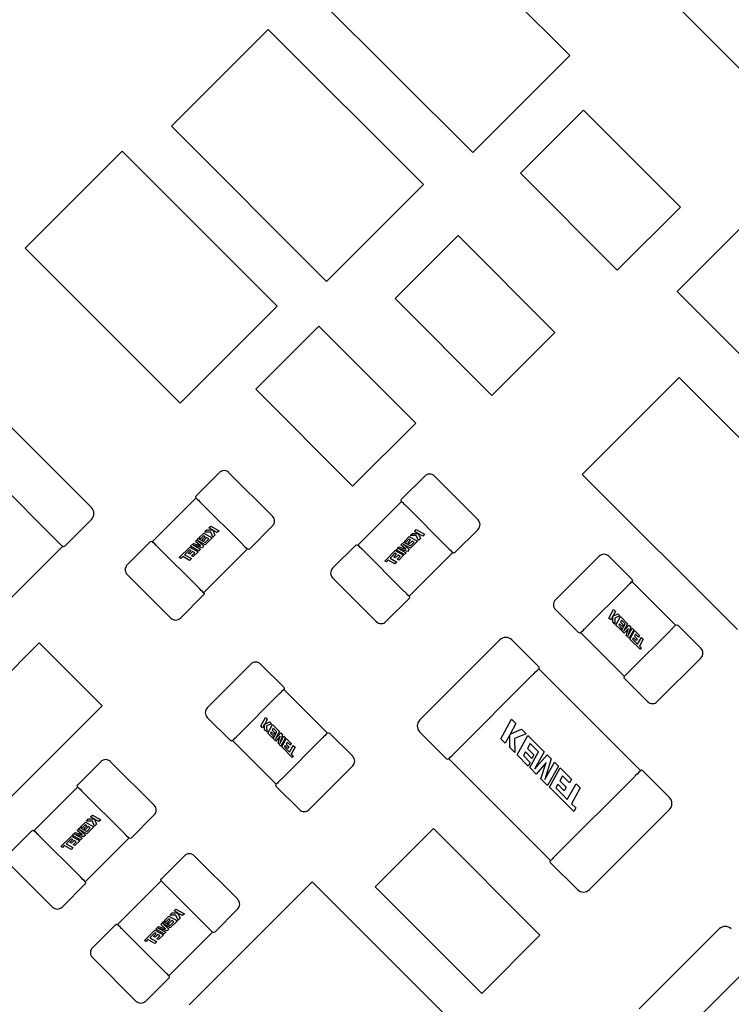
# Model space of a CAD drawing. Header units: millimetres. Extents: x 4 to 585, y 130 to 416.
# Tile 32 of 100: x 343.26 to 348.45, y 157.58 to 164.76. Entities that reach past the tile are written whole.
import ezdxf

# ---------------------------------------------------------------- set-up
doc = ezdxf.new("R2010")
doc.units = ezdxf.units.MM
doc.header["$LTSCALE"] = 0.75
doc.layers.add('Dimensions', color=7, linetype='Continuous', lineweight=13)
doc.layers.add('Visible', color=7, linetype='Continuous', lineweight=25)
doc.styles.get("Standard").update_dxf_attribs({"font": 'cour.ttf'})
doc.dimstyles.new('ISO-25', dxfattribs={"dimtxt": 2.5, "dimasz": 2.5, "dimexe": 1.5, "dimexo": 1.5, "dimgap": 1, "dimtad": 1, "dimdec": 1, "dimdsep": 46, "dimtxsty": 'Standard', "dimcen": 0, "dimclrd": 256, "dimclre": 256, "dimclrt": 256, "dimazin": 2, "dimtp": 0.1, "dimtm": 0.1, "dimtfac": 0.72, "dimtdec": 1, "dimtmove": 0, "dimatfit": 3, "dimfxl": 1, "dimarcsym": 0})

# ---------------------------------------------------------------- blocks, each defined once
blk = doc.blocks.new('*D66')
at = {"layer": 'Defpoints', "color": 0, "transparency": 16777216}
for p in [(365.906998, 168.828999), (374.653969, 168.828999)]:
    blk.add_point(p, dxfattribs=at)
at = {"layer": 'Dimensions', "lineweight": -2, "transparency": 16777216}
blk.add_line((367.406998, 168.828999), (385.303542, 168.828999), dxfattribs=at)
at = {"layer": 'Dimensions', "transparency": 16777216, "insert": (380.478756, 171.233913), "char_height": 2.5, "attachment_point": 5}
blk.add_mtext('20.1', dxfattribs=at)
blk = doc.blocks.new('*D67')
at = {"layer": 'Defpoints', "color": 0, "transparency": 16777216}
for p in [(365.906998, 184.577273), (365.906998, 168.828999)]:
    blk.add_point(p, dxfattribs=at)
at = {"layer": 'Dimensions', "lineweight": -2, "transparency": 16777216}
blk.add_line((365.906998, 170.328999), (365.906998, 195.096504), dxfattribs=at)
at = {"layer": 'Dimensions', "transparency": 16777216, "insert": (363.502084, 190.336888), "char_height": 2.5, "attachment_point": 5, "rotation": 90}
blk.add_mtext('46.7', dxfattribs=at)
blk = doc.blocks.new('*D68')
at = {"layer": 'Defpoints', "color": 0, "transparency": 16777216}
for p in [(352.154398, 184.577273), (352.154398, 178.958599)]:
    blk.add_point(p, dxfattribs=at)
at = {"layer": 'Dimensions', "lineweight": -2, "transparency": 16777216}
blk.add_line((352.154398, 180.458599), (352.154398, 189.976846), dxfattribs=at)
at = {"layer": 'Dimensions', "transparency": 16777216, "insert": (349.749484, 187.777059), "char_height": 2.5, "attachment_point": 5, "rotation": 90}
blk.add_mtext('33', dxfattribs=at)
blk = doc.blocks.new('*D69')
at = {"layer": 'Defpoints', "color": 0, "transparency": 16777216}
for p in [(352.154398, 178.958599), (374.653969, 178.958599)]:
    blk.add_point(p, dxfattribs=at)
at = {"layer": 'Dimensions', "lineweight": -2, "transparency": 16777216}
blk.add_line((353.654398, 178.958599), (385.305679, 178.958599), dxfattribs=at)
at = {"layer": 'Dimensions', "transparency": 16777216, "insert": (380.479824, 181.363513), "char_height": 2.5, "attachment_point": 5}
blk.add_mtext('30.3', dxfattribs=at)

msp = doc.modelspace()

# ---------------------------------------------------------------- linework, layer by layer
at = {"layer": 'Visible'}
for p, q in [((346.1369, 165.6332, 1.9555), (347.2682, 164.5019, 1.9555)), ((346.5611, 163.7948, 1.9555), (345.4298, 164.9261, 1.9555)), ((348.7587, 164.156, 2.0555), (348.0516, 164.8631, 2.0555)), ((344.363, 163.9863, 1.9555), (345.0701, 164.6934, 1.9555)), ((345.0701, 164.6934, 1.9555), (346.2014, 163.5621, 1.9555)), ((347.2682, 164.5019, 1.9555), (346.5611, 163.7948, 1.9555)), ((346.9086, 163.6439, 2.0555), (347.3683, 164.1036, 2.0555)), ((347.3683, 164.1036, 2.0555), (348.0754, 163.3965, 2.0555)), ((345.4943, 162.855, 1.9555), (344.363, 163.9863, 1.9555)), ((343.2962, 163.0973, 1.9555), (344.0033, 163.8044, 1.9555)), ((344.0033, 163.8044, 1.9555), (345.1346, 162.6731, 1.9555)), ((347.6157, 162.9368, 2.0555), (346.9086, 163.6439, 2.0555)), ((346.2014, 163.5621, 1.9555), (345.4943, 162.855, 1.9555)), ((348.0754, 163.3965, 2.0555), (347.6157, 162.9368, 2.0555)), ((345.9942, 162.7295, 2.0555), (346.4539, 163.1892, 2.0555)), ((346.4539, 163.1892, 2.0555), (347.161, 162.4821, 2.0555)), ((348.0516, 162.7803, 2.0555), (348.5113, 163.24, 2.0555)), ((344.4275, 161.966, 1.9555), (343.2962, 163.0973, 1.9555)), ((348.7587, 162.0732, 2.0555), (348.0516, 162.7803, 2.0555)), ((346.7013, 162.0224, 2.0555), (345.9942, 162.7295, 2.0555)), ((345.1346, 162.6731, 1.9555), (344.4275, 161.966, 1.9555)), ((344.9782, 162.0691, 2.0555), (345.4379, 162.5288, 2.0555)), ((345.4379, 162.5288, 2.0555), (346.145, 161.8217, 2.0555)), ((347.161, 162.4821, 2.0555), (346.7013, 162.0224, 2.0555)), ((347.3602, 161.4463, 1.9555), (348.0673, 162.1534, 1.9555)), ((348.0673, 162.1534, 1.9555), (349.1986, 161.0221, 1.9555)), ((345.6853, 161.362, 2.0555), (344.9782, 162.0691, 2.0555)), ((343.7796, 161.2056, 2.363), (343.1962, 161.789, 2.363)), ((346.145, 161.8217, 2.0555), (345.6853, 161.362, 2.0555)), ((342.9566, 161.5338, 2.4145), (343.5244, 160.966, 2.4145)), ((344.7124, 161.4597, 2.0555), (344.5441, 161.2914, 2.0555)), ((345.1013, 161.1415, 2.0555), (344.7831, 161.4597, 2.0555)), ((346.211, 161.4343, 2.0555), (346.0427, 161.266, 2.0555)), ((346.5999, 161.1161, 2.0555), (346.2817, 161.4343, 2.0555)), ((348.4915, 160.315, 1.9555), (347.3602, 161.4463, 1.9555)), ((344.5435, 161.2752, 2.0435), (344.2252, 160.9569, 2.0435)), ((346.042, 161.2498, 2.0435), (345.7238, 160.9315, 2.0435)), ((344.571, 161.2476, 2.0935), (344.5717, 161.2469, 2.0935)), ((344.5788, 161.2398, 2.0945), (344.8814, 160.9372, 2.0945)), ((346.0696, 161.2222, 2.0935), (346.0703, 161.2215, 2.0935)), ((346.0774, 161.2144, 2.0945), (346.38, 160.9118, 2.0945)), ((343.5848, 160.9224, 2.363), (343.7796, 161.1172, 2.363)), ((344.6067, 161.0265, 2.0958), (344.6224, 161.0421, 2.0958)), ((344.6224, 161.0421, 2.0958), (344.663, 161.0421, 2.0958)), ((344.6368, 161.0566, 2.0958), (344.6504, 161.0701, 2.0958)), ((344.663, 161.0421, 2.0958), (344.6368, 161.0566, 2.0958)), ((344.6504, 161.0701, 2.0958), (344.7117, 161.0362, 2.0958)), ((344.6649, 161.0411, 2.0958), (344.6804, 161.0048, 2.0958)), ((344.6982, 161.0226, 2.0958), (344.6649, 161.0411, 2.0958)), ((344.7117, 161.0362, 2.0958), (344.6982, 161.0226, 2.0958)), ((344.933, 160.9025, 2.0555), (345.1013, 161.0708, 2.0555)), ((346.1354, 161.0312, 2.0958), (346.149, 161.0447, 2.0958)), ((346.149, 161.0447, 2.0958), (346.2103, 161.0108, 2.0958)), ((346.4316, 160.8771, 2.0555), (346.5999, 161.0454, 2.0555)), ((344.539, 160.9587, 2.0958), (344.5593, 160.979, 2.0958)), ((344.5547, 160.9639, 2.0958), (344.5994, 160.9239, 2.0958)), ((344.6092, 160.9337, 2.0958), (344.5547, 160.9639, 2.0958)), ((344.5593, 160.979, 2.0958), (344.6089, 160.9515, 2.0958)), ((344.564, 160.9838, 2.0958), (344.5992, 161.019, 2.0958)), ((344.5757, 160.9773, 2.0958), (344.564, 160.9838, 2.0958)), ((344.5974, 160.999, 2.0958), (344.5757, 160.9773, 2.0958)), ((344.5884, 160.9722, 2.0958), (344.6088, 160.9927, 2.0958)), ((344.5997, 160.966, 2.0958), (344.5884, 160.9722, 2.0958)), ((344.6088, 160.9927, 2.0958), (344.5974, 160.999, 2.0958)), ((344.5992, 161.019, 2.0958), (344.6606, 160.985, 2.0958)), ((344.6201, 160.9864, 2.0958), (344.5997, 160.966, 2.0958)), ((344.6507, 161.0269, 2.0958), (344.6067, 161.0265, 2.0958)), ((344.6089, 160.9515, 2.0958), (344.6353, 160.9779, 2.0958)), ((344.6606, 160.985, 2.0958), (344.6092, 160.9337, 2.0958)), ((344.6353, 160.9779, 2.0958), (344.6201, 160.9864, 2.0958)), ((344.6659, 160.9903, 2.0958), (344.6507, 161.0269, 2.0958)), ((344.6804, 161.0048, 2.0958), (344.6659, 160.9903, 2.0958)), ((346.0626, 160.9584, 2.0958), (346.0978, 160.9936, 2.0958)), ((346.096, 160.9736, 2.0958), (346.0743, 160.9519, 2.0958)), ((346.087, 160.9468, 2.0958), (346.1074, 160.9673, 2.0958)), ((346.1074, 160.9673, 2.0958), (346.096, 160.9736, 2.0958)), ((346.0978, 160.9936, 2.0958), (346.1592, 160.9596, 2.0958)), ((346.1053, 161.0011, 2.0958), (346.121, 161.0167, 2.0958)), ((346.1493, 161.0015, 2.0958), (346.1053, 161.0011, 2.0958)), ((346.121, 161.0167, 2.0958), (346.1616, 161.0167, 2.0958)), ((346.1616, 161.0167, 2.0958), (346.1354, 161.0312, 2.0958)), ((346.1645, 160.9649, 2.0958), (346.1493, 161.0015, 2.0958)), ((346.1635, 161.0157, 2.0958), (346.179, 160.9794, 2.0958)), ((346.1968, 160.9972, 2.0958), (346.1635, 161.0157, 2.0958)), ((346.179, 160.9794, 2.0958), (346.1645, 160.9649, 2.0958)), ((346.2103, 161.0108, 2.0958), (346.1968, 160.9972, 2.0958)), ((342.826, 160.1792, 2.351), (343.5686, 160.9218, 2.351)), ((344.209, 160.9563, 2.0555), (344.0407, 160.788, 2.0555)), ((344.2535, 160.9287, 2.0935), (344.2528, 160.9294, 2.0935)), ((344.5632, 160.619, 2.0945), (344.2605, 160.9216, 2.0945)), ((344.4209, 160.8406, 2.0958), (344.4973, 160.9171, 2.0958)), ((344.4955, 160.8971, 2.0958), (344.4737, 160.8752, 2.0958)), ((344.4865, 160.8703, 2.0958), (344.5069, 160.8908, 2.0958)), ((344.5069, 160.8908, 2.0958), (344.4955, 160.8971, 2.0958)), ((344.4973, 160.9171, 2.0958), (344.5586, 160.8831, 2.0958)), ((344.5031, 160.9228, 2.0958), (344.524, 160.9437, 2.0958)), ((344.5644, 160.8888, 2.0958), (344.5031, 160.9228, 2.0958)), ((344.5216, 160.9313, 2.0958), (344.5765, 160.9009, 2.0958)), ((344.5867, 160.9112, 2.0958), (344.5216, 160.9313, 2.0958)), ((344.524, 160.9437, 2.0958), (344.5753, 160.927, 2.0958)), ((344.5753, 160.927, 2.0958), (344.539, 160.9587, 2.0958)), ((344.5765, 160.9009, 2.0958), (344.5644, 160.8888, 2.0958)), ((344.5994, 160.9239, 2.0958), (344.5867, 160.9112, 2.0958)), ((344.5985, 160.5836, 2.0435), (344.9168, 160.9019, 2.0435)), ((344.8885, 160.9301, 2.0935), (344.8892, 160.9294, 2.0935)), ((345.7076, 160.9309, 2.0555), (345.5393, 160.7626, 2.0555)), ((345.7521, 160.9033, 2.0935), (345.7514, 160.904, 2.0935)), ((346.0618, 160.5935, 2.0945), (345.7591, 160.8962, 2.0945)), ((345.9195, 160.8152, 2.0958), (345.9959, 160.8917, 2.0958)), ((345.9959, 160.8917, 2.0958), (346.0572, 160.8577, 2.0958)), ((346.0017, 160.8974, 2.0958), (346.0226, 160.9183, 2.0958)), ((346.063, 160.8634, 2.0958), (346.0017, 160.8974, 2.0958)), ((346.0202, 160.9059, 2.0958), (346.0751, 160.8755, 2.0958)), ((346.0853, 160.8858, 2.0958), (346.0202, 160.9059, 2.0958)), ((346.0226, 160.9183, 2.0958), (346.0739, 160.9016, 2.0958)), ((346.0376, 160.9333, 2.0958), (346.0579, 160.9536, 2.0958)), ((346.0739, 160.9016, 2.0958), (346.0376, 160.9333, 2.0958)), ((346.0533, 160.9385, 2.0958), (346.098, 160.8985, 2.0958)), ((346.1078, 160.9083, 2.0958), (346.0533, 160.9385, 2.0958)), ((346.0579, 160.9536, 2.0958), (346.1075, 160.9261, 2.0958)), ((346.0743, 160.9519, 2.0958), (346.0626, 160.9584, 2.0958)), ((346.098, 160.8985, 2.0958), (346.0853, 160.8858, 2.0958)), ((346.0983, 160.9406, 2.0958), (346.087, 160.9468, 2.0958)), ((346.1187, 160.961, 2.0958), (346.0983, 160.9406, 2.0958)), ((346.1075, 160.9261, 2.0958), (346.1339, 160.9525, 2.0958)), ((346.1592, 160.9596, 2.0958), (346.1078, 160.9083, 2.0958)), ((346.1339, 160.9525, 2.0958), (346.1187, 160.961, 2.0958)), ((346.3871, 160.9047, 2.0935), (346.3878, 160.904, 2.0935)), ((344.4327, 160.834, 2.0958), (344.4209, 160.8406, 2.0958)), ((344.4457, 160.8471, 2.0958), (344.4327, 160.834, 2.0958)), ((344.4952, 160.8197, 2.0958), (344.4457, 160.8471, 2.0958)), ((344.4737, 160.8752, 2.0958), (344.4593, 160.8606, 2.0958)), ((344.4593, 160.8606, 2.0958), (344.5088, 160.8332, 2.0958)), ((344.4978, 160.8641, 2.0958), (344.4865, 160.8703, 2.0958)), ((344.5088, 160.8332, 2.0958), (344.4952, 160.8197, 2.0958)), ((344.5182, 160.8845, 2.0958), (344.4978, 160.8641, 2.0958)), ((344.511, 160.8536, 2.0958), (344.5334, 160.876, 2.0958)), ((344.5227, 160.8471, 2.0958), (344.511, 160.8536, 2.0958)), ((344.5334, 160.876, 2.0958), (344.5182, 160.8845, 2.0958)), ((344.5586, 160.8831, 2.0958), (344.5227, 160.8471, 2.0958)), ((345.9443, 160.8217, 2.0958), (345.9313, 160.8086, 2.0958)), ((345.9938, 160.7943, 2.0958), (345.9443, 160.8217, 2.0958)), ((345.9723, 160.8498, 2.0958), (345.9579, 160.8352, 2.0958)), ((345.9579, 160.8352, 2.0958), (346.0074, 160.8078, 2.0958)), ((345.9941, 160.8717, 2.0958), (345.9723, 160.8498, 2.0958)), ((345.9851, 160.8449, 2.0958), (346.0055, 160.8654, 2.0958)), ((345.9964, 160.8387, 2.0958), (345.9851, 160.8449, 2.0958)), ((346.0055, 160.8654, 2.0958), (345.9941, 160.8717, 2.0958)), ((346.0168, 160.8591, 2.0958), (345.9964, 160.8387, 2.0958)), ((346.0096, 160.8282, 2.0958), (346.032, 160.8506, 2.0958)), ((346.0213, 160.8217, 2.0958), (346.0096, 160.8282, 2.0958)), ((346.032, 160.8506, 2.0958), (346.0168, 160.8591, 2.0958)), ((346.0572, 160.8577, 2.0958), (346.0213, 160.8217, 2.0958)), ((346.0751, 160.8755, 2.0958), (346.063, 160.8634, 2.0958)), ((346.0971, 160.5582, 2.0435), (346.4154, 160.8765, 2.0435)), ((347.4831, 160.8501, 2.0555), (347.1649, 160.5319, 2.0555)), ((347.7221, 160.6818, 2.0555), (347.5538, 160.8501, 2.0555)), ((345.9313, 160.8086, 2.0958), (345.9195, 160.8152, 2.0958)), ((346.0074, 160.8078, 2.0958), (345.9938, 160.7943, 2.0958)), ((344.0407, 160.7173, 2.0555), (344.3589, 160.3991, 2.0555)), ((345.5393, 160.6919, 2.0555), (345.8575, 160.3737, 2.0555)), ((344.571, 160.6112, 2.0935), (344.5703, 160.6119, 2.0935)), ((347.3847, 160.3276, 2.0945), (347.6874, 160.6302, 2.0945)), ((347.6945, 160.6373, 2.0935), (347.6952, 160.638, 2.0935)), ((348.041, 160.3473, 2.0435), (347.7227, 160.6656, 2.0435)), ((344.4296, 160.3991, 2.0555), (344.5979, 160.5674, 2.0555)), ((345.9282, 160.3737, 2.0555), (346.0965, 160.542, 2.0555)), ((346.0696, 160.5858, 2.0935), (346.0689, 160.5865, 2.0935)), ((347.1649, 160.4612, 2.0555), (347.3332, 160.2929, 2.0555)), ((347.5545, 160.3992, 2.0958), (347.5884, 160.4605, 2.0958)), ((347.5884, 160.4605, 2.0958), (347.602, 160.447, 2.0958)), ((347.568, 160.3856, 2.0958), (347.5545, 160.3992, 2.0958)), ((347.5825, 160.4118, 2.0958), (347.568, 160.3856, 2.0958)), ((347.5825, 160.3712, 2.0958), (347.5825, 160.4118, 2.0958)), ((347.602, 160.447, 2.0958), (347.5835, 160.4137, 2.0958)), ((347.5835, 160.4137, 2.0958), (347.6198, 160.4292, 2.0958)), ((347.6343, 160.4147, 2.0958), (347.5977, 160.3995, 2.0958)), ((347.5977, 160.3995, 2.0958), (347.5981, 160.3555, 2.0958)), ((347.6056, 160.348, 2.0958), (347.6396, 160.4094, 2.0958)), ((347.6198, 160.4292, 2.0958), (347.6343, 160.4147, 2.0958)), ((347.6396, 160.4094, 2.0958), (347.6909, 160.358, 2.0958)), ((347.377, 160.3198, 2.0935), (347.3777, 160.3205, 2.0935)), ((347.5981, 160.3555, 2.0958), (347.5825, 160.3712, 2.0958)), ((347.6408, 160.3128, 2.0958), (347.6056, 160.348, 2.0958)), ((347.6319, 160.3576, 2.0958), (347.6256, 160.3462, 2.0958)), ((347.6256, 160.3462, 2.0958), (347.6473, 160.3245, 2.0958)), ((347.6524, 160.3372, 2.0958), (347.6319, 160.3576, 2.0958)), ((347.6467, 160.3842, 2.0958), (347.6382, 160.3689, 2.0958)), ((347.6382, 160.3689, 2.0958), (347.6586, 160.3485, 2.0958)), ((347.6473, 160.3245, 2.0958), (347.6408, 160.3128, 2.0958)), ((347.6456, 160.3081, 2.0958), (347.6731, 160.3577, 2.0958)), ((347.6731, 160.3577, 2.0958), (347.6467, 160.3842, 2.0958)), ((347.6586, 160.3485, 2.0958), (347.6524, 160.3372, 2.0958)), ((347.6909, 160.358, 2.0958), (347.6607, 160.3035, 2.0958)), ((347.6607, 160.3035, 2.0958), (347.7007, 160.3482, 2.0958)), ((347.6976, 160.3241, 2.0958), (347.6659, 160.2878, 2.0958)), ((347.6809, 160.2728, 2.0958), (347.6976, 160.3241, 2.0958)), ((347.7134, 160.3355, 2.0958), (347.6933, 160.2704, 2.0958)), ((347.6933, 160.2704, 2.0958), (347.7237, 160.3253, 2.0958)), ((347.7007, 160.3482, 2.0958), (347.7134, 160.3355, 2.0958)), ((347.7237, 160.3253, 2.0958), (347.7358, 160.3132, 2.0958)), ((348.0134, 160.3198, 2.0935), (348.0127, 160.3191, 2.0935)), ((348.2255, 160.1784, 2.0555), (348.0572, 160.3467, 2.0555)), ((347.3494, 160.2923, 2.0435), (347.6677, 159.974, 2.0435)), ((347.6659, 160.2878, 2.0958), (347.6456, 160.3081, 2.0958)), ((347.7018, 160.2519, 2.0958), (347.6809, 160.2728, 2.0958)), ((347.7358, 160.3132, 2.0958), (347.7018, 160.2519, 2.0958)), ((348.0056, 160.312, 2.0945), (347.703, 160.0093, 2.0945)), ((347.7075, 160.2461, 2.0958), (347.7415, 160.3075, 2.0958)), ((347.784, 160.1697, 2.0958), (347.7075, 160.2461, 2.0958)), ((347.7338, 160.2557, 2.0958), (347.7275, 160.2443, 2.0958)), ((347.7275, 160.2443, 2.0958), (347.7494, 160.2225, 2.0958)), ((347.7543, 160.2353, 2.0958), (347.7338, 160.2557, 2.0958)), ((347.7486, 160.2822, 2.0958), (347.7401, 160.267, 2.0958)), ((347.7401, 160.267, 2.0958), (347.7605, 160.2466, 2.0958)), ((347.7415, 160.3075, 2.0958), (347.7775, 160.2715, 2.0958)), ((347.771, 160.2598, 2.0958), (347.7486, 160.2822, 2.0958)), ((347.7605, 160.2466, 2.0958), (347.7543, 160.2353, 2.0958)), ((347.764, 160.2081, 2.0958), (347.7914, 160.2576, 2.0958)), ((347.7775, 160.2715, 2.0958), (347.771, 160.2598, 2.0958)), ((347.8049, 160.244, 2.0958), (347.7775, 160.1945, 2.0958)), ((347.7914, 160.2576, 2.0958), (347.8049, 160.244, 2.0958)), ((342.6922, 159.5103, 2.0555), (343.3993, 160.2174, 2.0555)), ((343.3993, 160.2174, 2.0555), (343.859, 159.7577, 2.0555)), ((346.7586, 160.2396, 2.363), (346.1752, 159.6562, 2.363)), ((347.0418, 160.0448, 2.363), (346.8469, 160.2396, 2.363)), ((347.7494, 160.2225, 2.0958), (347.764, 160.2081, 2.0958)), ((347.7775, 160.1945, 2.0958), (347.7906, 160.1815, 2.0958)), ((347.7906, 160.1815, 2.0958), (347.784, 160.1697, 2.0958)), ((347.9073, 159.7895, 2.0555), (348.2255, 160.1077, 2.0555)), ((344.9431, 160.0627, 2.0555), (344.6249, 159.7445, 2.0555)), ((345.1821, 159.8944, 2.0555), (345.0138, 160.0627, 2.0555)), ((347.785, 159.286, 2.351), (347.0424, 160.0286, 2.351)), ((346.4304, 159.4166, 2.4145), (346.9982, 159.9844, 2.4145)), ((347.6683, 159.9578, 2.0555), (347.8366, 159.7895, 2.0555)), ((347.6959, 160.0023, 2.0935), (347.6952, 160.0016, 2.0935)), ((344.8447, 159.5402, 2.0945), (345.1474, 159.8428, 2.0945)), ((345.1545, 159.8499, 2.0935), (345.1552, 159.8506, 2.0935)), ((345.501, 159.5599, 2.0435), (345.1827, 159.8782, 2.0435)), ((343.859, 159.7577, 2.0555), (343.1519, 159.0506, 2.0555)), ((344.6249, 159.6738, 2.0555), (344.7932, 159.5055, 2.0555)), ((345.0145, 159.6118, 2.0958), (345.0484, 159.6731, 2.0958)), ((345.0484, 159.6731, 2.0958), (345.062, 159.6596, 2.0958)), ((345.028, 159.5982, 2.0958), (345.0145, 159.6118, 2.0958)), ((345.0425, 159.6244, 2.0958), (345.028, 159.5982, 2.0958)), ((345.0425, 159.5838, 2.0958), (345.0425, 159.6244, 2.0958)), ((345.062, 159.6596, 2.0958), (345.0435, 159.6263, 2.0958)), ((345.0435, 159.6263, 2.0958), (345.0798, 159.6418, 2.0958)), ((345.0943, 159.6273, 2.0958), (345.0577, 159.6121, 2.0958)), ((345.0577, 159.6121, 2.0958), (345.0581, 159.5681, 2.0958)), ((345.0656, 159.5606, 2.0958), (345.0996, 159.622, 2.0958)), ((345.0798, 159.6418, 2.0958), (345.0943, 159.6273, 2.0958)), ((345.1067, 159.5968, 2.0958), (345.0982, 159.5815, 2.0958)), ((345.0996, 159.622, 2.0958), (345.1509, 159.5706, 2.0958)), ((345.1331, 159.5703, 2.0958), (345.1067, 159.5968, 2.0958)), ((346.7659, 159.5188, 2.4155), (346.8445, 159.6608, 2.4155)), ((346.8759, 159.6294, 2.4155), (346.8331, 159.5524, 2.4155)), ((346.8445, 159.6608, 2.4155), (346.8759, 159.6294, 2.4155)), ((344.837, 159.5324, 2.0935), (344.8377, 159.5331, 2.0935)), ((345.0581, 159.5681, 2.0958), (345.0425, 159.5838, 2.0958)), ((345.1008, 159.5254, 2.0958), (345.0656, 159.5606, 2.0958)), ((345.0919, 159.5702, 2.0958), (345.0856, 159.5588, 2.0958)), ((345.0856, 159.5588, 2.0958), (345.1073, 159.5371, 2.0958)), ((345.1123, 159.5498, 2.0958), (345.0919, 159.5702, 2.0958)), ((345.0982, 159.5815, 2.0958), (345.1186, 159.5611, 2.0958)), ((345.1073, 159.5371, 2.0958), (345.1008, 159.5254, 2.0958)), ((345.1056, 159.5207, 2.0958), (345.1331, 159.5703, 2.0958)), ((345.1186, 159.5611, 2.0958), (345.1123, 159.5498, 2.0958)), ((345.1509, 159.5706, 2.0958), (345.1207, 159.5161, 2.0958)), ((345.1207, 159.5161, 2.0958), (345.1607, 159.5608, 2.0958)), ((345.1576, 159.5367, 2.0958), (345.1259, 159.5004, 2.0958)), ((345.1409, 159.4854, 2.0958), (345.1576, 159.5367, 2.0958)), ((345.1734, 159.5481, 2.0958), (345.1533, 159.483, 2.0958)), ((345.1533, 159.483, 2.0958), (345.1837, 159.5379, 2.0958)), ((345.1607, 159.5608, 2.0958), (345.1734, 159.5481, 2.0958)), ((345.1958, 159.5258, 2.0958), (345.1618, 159.4645, 2.0958)), ((345.4656, 159.5246, 2.0945), (345.163, 159.2219, 2.0945)), ((345.1837, 159.5379, 2.0958), (345.1958, 159.5258, 2.0958)), ((345.4734, 159.5324, 2.0935), (345.4727, 159.5317, 2.0935)), ((345.6855, 159.391, 2.0555), (345.5172, 159.5593, 2.0555)), ((346.1752, 159.5678, 2.363), (346.37, 159.373, 2.363)), ((346.8308, 159.5479, 2.4155), (346.7973, 159.4874, 2.4155)), ((346.8307, 159.454, 2.4155), (346.8308, 159.5479, 2.4155)), ((346.8331, 159.5524, 2.4155), (346.9171, 159.5882, 2.4155)), ((346.9506, 159.5547, 2.4155), (346.8659, 159.5196, 2.4155)), ((346.8844, 159.4003, 2.4155), (346.9629, 159.5424, 2.4155)), ((346.9171, 159.5882, 2.4155), (346.9506, 159.5547, 2.4155)), ((346.9629, 159.5424, 2.4155), (347.0818, 159.4235, 2.4155)), ((344.8094, 159.5049, 2.0435), (345.1277, 159.1866, 2.0435)), ((345.1259, 159.5004, 2.0958), (345.1056, 159.5207, 2.0958)), ((345.1618, 159.4645, 2.0958), (345.1409, 159.4854, 2.0958)), ((345.1675, 159.4587, 2.0958), (345.2015, 159.5201, 2.0958)), ((345.244, 159.3823, 2.0958), (345.1675, 159.4587, 2.0958)), ((345.1938, 159.4683, 2.0958), (345.1875, 159.4569, 2.0958)), ((345.1875, 159.4569, 2.0958), (345.2094, 159.4351, 2.0958)), ((345.2143, 159.4479, 2.0958), (345.1938, 159.4683, 2.0958)), ((345.2086, 159.4949, 2.0958), (345.2001, 159.4796, 2.0958)), ((345.2001, 159.4796, 2.0958), (345.2205, 159.4592, 2.0958)), ((345.2015, 159.5201, 2.0958), (345.2375, 159.4841, 2.0958)), ((345.231, 159.4724, 2.0958), (345.2086, 159.4949, 2.0958)), ((345.2205, 159.4592, 2.0958), (345.2143, 159.4479, 2.0958)), ((345.224, 159.4207, 2.0958), (345.2514, 159.4702, 2.0958)), ((345.2375, 159.4841, 2.0958), (345.231, 159.4724, 2.0958)), ((345.2649, 159.4566, 2.0958), (345.2375, 159.4071, 2.0958)), ((345.2514, 159.4702, 2.0958), (345.2649, 159.4566, 2.0958)), ((346.7973, 159.4874, 2.4155), (346.7659, 159.5188, 2.4155)), ((346.867, 159.4177, 2.4155), (346.8307, 159.454, 2.4155)), ((346.8659, 159.5196, 2.4155), (346.867, 159.4177, 2.4155)), ((346.9793, 159.484, 2.4155), (346.9597, 159.4488, 2.4155)), ((347.0405, 159.4228, 2.4155), (346.9793, 159.484, 2.4155)), ((345.2094, 159.4351, 2.0958), (345.224, 159.4207, 2.0958)), ((345.2375, 159.4071, 2.0958), (345.2506, 159.3941, 2.0958)), ((345.2506, 159.3941, 2.0958), (345.244, 159.3823, 2.0958)), ((346.9658, 159.3189, 2.4155), (346.8844, 159.4003, 2.4155)), ((346.9452, 159.4226, 2.4155), (346.9306, 159.3961, 2.4155)), ((346.9306, 159.3961, 2.4155), (346.9809, 159.3458, 2.4155)), ((346.9925, 159.3752, 2.4155), (346.9452, 159.4226, 2.4155)), ((346.9597, 159.4488, 2.4155), (347.0071, 159.4014, 2.4155)), ((346.9768, 159.3079, 2.4155), (347.0405, 159.4228, 2.4155)), ((347.0071, 159.4014, 2.4155), (346.9925, 159.3752, 2.4155)), ((347.0818, 159.4235, 2.4155), (347.0118, 159.2971, 2.4155)), ((347.0118, 159.2971, 2.4155), (347.1045, 159.4008, 2.4155)), ((347.1045, 159.4008, 2.4155), (347.1339, 159.3714, 2.4155)), ((343.8488, 159.3515, 2.0555), (343.6805, 159.1832, 2.0555)), ((344.2377, 159.0333, 2.0555), (343.9195, 159.3515, 2.0555)), ((345.3673, 159.0021, 2.0555), (345.6855, 159.3203, 2.0555)), ((346.3862, 159.3724, 2.351), (347.1288, 158.6298, 2.351)), ((346.9809, 159.3458, 2.4155), (346.9658, 159.3189, 2.4155)), ((347.0974, 159.3449, 2.4155), (347.0238, 159.2609, 2.4155)), ((347.0587, 159.226, 2.4155), (347.0974, 159.3449, 2.4155)), ((347.1339, 159.3714, 2.4155), (347.0873, 159.2207, 2.4155)), ((347.0873, 159.2207, 2.4155), (347.1576, 159.3477, 2.4155)), ((347.1857, 159.3196, 2.4155), (347.1071, 159.1776, 2.4155)), ((347.1576, 159.3477, 2.4155), (347.1857, 159.3196, 2.4155)), ((347.0238, 159.2609, 2.4155), (346.9768, 159.3079, 2.4155)), ((347.1203, 159.1644, 2.4155), (347.1989, 159.3064, 2.4155)), ((347.7408, 159.2418, 2.4145), (347.173, 158.674, 2.4145)), ((347.2153, 159.248, 2.4155), (347.1957, 159.2128, 2.4155)), ((347.1989, 159.3064, 2.4155), (347.2823, 159.223, 2.4155)), ((347.2672, 159.1961, 2.4155), (347.2153, 159.248, 2.4155)), ((347.996, 159.0905, 2.363), (347.8012, 159.2854, 2.363)), ((343.6799, 159.167, 2.0435), (343.3616, 158.8487, 2.0435)), ((345.1283, 159.1704, 2.0555), (345.2966, 159.0021, 2.0555)), ((345.1559, 159.2149, 2.0935), (345.1552, 159.2142, 2.0935)), ((347.1071, 159.1776, 2.4155), (347.0587, 159.226, 2.4155)), ((347.1812, 159.1866, 2.4155), (347.1666, 159.1601, 2.4155)), ((347.2285, 159.1392, 2.4155), (347.1812, 159.1866, 2.4155)), ((347.1957, 159.2128, 2.4155), (347.2431, 159.1654, 2.4155)), ((347.2431, 159.1654, 2.4155), (347.2285, 159.1392, 2.4155)), ((347.251, 159.0763, 2.4155), (347.3144, 159.1909, 2.4155)), ((347.2823, 159.223, 2.4155), (347.2672, 159.1961, 2.4155)), ((347.3144, 159.1909, 2.4155), (347.3458, 159.1595, 2.4155)), ((343.7074, 159.1394, 2.0935), (343.7081, 159.1387, 2.0935)), ((343.7152, 159.1316, 2.0945), (344.0178, 158.829, 2.0945)), ((347.2974, 158.9873, 2.4155), (347.1203, 159.1644, 2.4155)), ((347.1666, 159.1601, 2.4155), (347.2173, 159.1097, 2.4155)), ((347.2173, 159.1097, 2.4155), (347.251, 159.0763, 2.4155)), ((347.3458, 159.1595, 2.4155), (347.2824, 159.0449, 2.4155)), ((347.2824, 159.0449, 2.4155), (347.3126, 159.0147, 2.4155)), ((343.7732, 158.9484, 2.0958), (343.7868, 158.9619, 2.0958)), ((343.7868, 158.9619, 2.0958), (343.8481, 158.928, 2.0958)), ((344.0694, 158.7943, 2.0555), (344.2377, 158.9626, 2.0555)), ((347.3126, 159.0147, 2.4155), (347.2974, 158.9873, 2.4155)), ((347.4126, 158.4188, 2.363), (347.996, 159.0022, 2.363)), ((343.7004, 158.8756, 2.0958), (343.7356, 158.9108, 2.0958)), ((343.7338, 158.8908, 2.0958), (343.7121, 158.8691, 2.0958)), ((343.7248, 158.864, 2.0958), (343.7452, 158.8845, 2.0958)), ((343.7452, 158.8845, 2.0958), (343.7338, 158.8908, 2.0958)), ((343.7356, 158.9108, 2.0958), (343.797, 158.8768, 2.0958)), ((343.7565, 158.8782, 2.0958), (343.7361, 158.8578, 2.0958)), ((343.7431, 158.9183, 2.0958), (343.7588, 158.9339, 2.0958)), ((343.7871, 158.9187, 2.0958), (343.7431, 158.9183, 2.0958)), ((343.7717, 158.8697, 2.0958), (343.7565, 158.8782, 2.0958)), ((343.7588, 158.9339, 2.0958), (343.7994, 158.9339, 2.0958)), ((343.7994, 158.9339, 2.0958), (343.7732, 158.9484, 2.0958)), ((343.8023, 158.8821, 2.0958), (343.7871, 158.9187, 2.0958)), ((343.8013, 158.9329, 2.0958), (343.8168, 158.8966, 2.0958)), ((343.8346, 158.9144, 2.0958), (343.8013, 158.9329, 2.0958)), ((343.8168, 158.8966, 2.0958), (343.8023, 158.8821, 2.0958)), ((343.8481, 158.928, 2.0958), (343.8346, 158.9144, 2.0958)), ((343.3454, 158.8481, 2.0555), (343.1771, 158.6798, 2.0555)), ((343.3899, 158.8205, 2.0935), (343.3892, 158.8212, 2.0935)), ((343.6996, 158.5107, 2.0945), (343.3969, 158.8134, 2.0945)), ((343.5573, 158.7324, 2.0958), (343.6337, 158.8089, 2.0958)), ((343.6337, 158.8089, 2.0958), (343.695, 158.7749, 2.0958)), ((343.6395, 158.8146, 2.0958), (343.6604, 158.8355, 2.0958)), ((343.7008, 158.7806, 2.0958), (343.6395, 158.8146, 2.0958)), ((343.658, 158.8231, 2.0958), (343.7129, 158.7927, 2.0958)), ((343.7231, 158.803, 2.0958), (343.658, 158.8231, 2.0958)), ((343.6604, 158.8355, 2.0958), (343.7117, 158.8188, 2.0958)), ((343.6754, 158.8505, 2.0958), (343.6957, 158.8708, 2.0958)), ((343.7117, 158.8188, 2.0958), (343.6754, 158.8505, 2.0958)), ((343.6911, 158.8557, 2.0958), (343.7358, 158.8157, 2.0958)), ((343.7456, 158.8255, 2.0958), (343.6911, 158.8557, 2.0958)), ((343.6957, 158.8708, 2.0958), (343.7453, 158.8433, 2.0958)), ((343.7121, 158.8691, 2.0958), (343.7004, 158.8756, 2.0958)), ((343.7358, 158.8157, 2.0958), (343.7231, 158.803, 2.0958)), ((343.7361, 158.8578, 2.0958), (343.7248, 158.864, 2.0958)), ((343.7453, 158.8433, 2.0958), (343.7717, 158.8697, 2.0958)), ((343.797, 158.8768, 2.0958), (343.7456, 158.8255, 2.0958)), ((344.0249, 158.8219, 2.0935), (344.0256, 158.8212, 2.0935)), ((345.8496, 158.4392, 2.1055), (346.2738, 158.8634, 2.1055)), ((346.2738, 158.8634, 2.1055), (347.0516, 158.0856, 2.1055)), ((343.5821, 158.7389, 2.0958), (343.5691, 158.7258, 2.0958)), ((343.6316, 158.7115, 2.0958), (343.5821, 158.7389, 2.0958)), ((343.6101, 158.767, 2.0958), (343.5957, 158.7524, 2.0958)), ((343.5957, 158.7524, 2.0958), (343.6452, 158.725, 2.0958)), ((343.6319, 158.7889, 2.0958), (343.6101, 158.767, 2.0958)), ((343.6229, 158.7621, 2.0958), (343.6433, 158.7826, 2.0958)), ((343.6342, 158.7559, 2.0958), (343.6229, 158.7621, 2.0958)), ((343.6433, 158.7826, 2.0958), (343.6319, 158.7889, 2.0958)), ((343.6546, 158.7763, 2.0958), (343.6342, 158.7559, 2.0958)), ((343.6474, 158.7454, 2.0958), (343.6698, 158.7678, 2.0958)), ((343.6591, 158.7389, 2.0958), (343.6474, 158.7454, 2.0958)), ((343.6698, 158.7678, 2.0958), (343.6546, 158.7763, 2.0958)), ((343.695, 158.7749, 2.0958), (343.6591, 158.7389, 2.0958)), ((343.7129, 158.7927, 2.0958), (343.7008, 158.7806, 2.0958)), ((343.7349, 158.4754, 2.0435), (344.0532, 158.7937, 2.0435)), ((343.5691, 158.7258, 2.0958), (343.5573, 158.7324, 2.0958)), ((343.6452, 158.725, 2.0958), (343.6316, 158.7115, 2.0958)), ((344.4584, 158.6657, 2.0555), (344.2901, 158.4974, 2.0555)), ((344.8473, 158.3475, 2.0555), (344.5291, 158.6657, 2.0555)), ((343.1771, 158.6091, 2.0555), (343.4953, 158.2909, 2.0555)), ((347.1294, 158.6136, 2.363), (347.3242, 158.4188, 2.363)), ((343.566, 158.2909, 2.0555), (343.7343, 158.4592, 2.0555)), ((343.7074, 158.503, 2.0935), (343.7067, 158.5037, 2.0935)), ((344.2895, 158.4812, 2.0435), (343.9712, 158.1629, 2.0435)), ((344.317, 158.4536, 2.0935), (344.3177, 158.4529, 2.0935)), ((344.4922, 157.5777, 2.5055), (345.3902, 158.4757, 2.5055)), ((345.3902, 158.4757, 2.5055), (347.5454, 156.3204, 2.5055)), ((344.3248, 158.4458, 2.0945), (344.6274, 158.1432, 2.0945)), ((346.6274, 157.6614, 2.1055), (345.8496, 158.4392, 2.1055)), ((344.3527, 158.2325, 2.0958), (344.3684, 158.2481, 2.0958)), ((344.3967, 158.2329, 2.0958), (344.3527, 158.2325, 2.0958)), ((344.3684, 158.2481, 2.0958), (344.409, 158.2481, 2.0958)), ((344.3828, 158.2626, 2.0958), (344.3964, 158.2761, 2.0958)), ((344.409, 158.2481, 2.0958), (344.3828, 158.2626, 2.0958)), ((344.3964, 158.2761, 2.0958), (344.4577, 158.2422, 2.0958)), ((344.4119, 158.1963, 2.0958), (344.3967, 158.2329, 2.0958)), ((344.4109, 158.2471, 2.0958), (344.4264, 158.2108, 2.0958)), ((344.4442, 158.2286, 2.0958), (344.4109, 158.2471, 2.0958)), ((344.4577, 158.2422, 2.0958), (344.4442, 158.2286, 2.0958)), ((344.679, 158.1085, 2.0555), (344.8473, 158.2768, 2.0555)), ((343.955, 158.1623, 2.0555), (343.7867, 157.994, 2.0555)), ((344.285, 158.1647, 2.0958), (344.3053, 158.185, 2.0958)), ((344.3213, 158.133, 2.0958), (344.285, 158.1647, 2.0958)), ((344.3007, 158.1699, 2.0958), (344.3454, 158.1299, 2.0958)), ((344.3552, 158.1397, 2.0958), (344.3007, 158.1699, 2.0958)), ((344.3053, 158.185, 2.0958), (344.3549, 158.1575, 2.0958)), ((344.31, 158.1898, 2.0958), (344.3452, 158.225, 2.0958)), ((344.3217, 158.1833, 2.0958), (344.31, 158.1898, 2.0958)), ((344.3434, 158.205, 2.0958), (344.3217, 158.1833, 2.0958)), ((344.3344, 158.1782, 2.0958), (344.3548, 158.1987, 2.0958)), ((344.3457, 158.172, 2.0958), (344.3344, 158.1782, 2.0958)), ((344.3548, 158.1987, 2.0958), (344.3434, 158.205, 2.0958)), ((344.3452, 158.225, 2.0958), (344.4066, 158.191, 2.0958)), ((344.3661, 158.1924, 2.0958), (344.3457, 158.172, 2.0958)), ((344.3549, 158.1575, 2.0958), (344.3813, 158.1839, 2.0958)), ((344.4066, 158.191, 2.0958), (344.3552, 158.1397, 2.0958)), ((344.3813, 158.1839, 2.0958), (344.3661, 158.1924, 2.0958)), ((344.4264, 158.2108, 2.0958), (344.4119, 158.1963, 2.0958)), ((343.9995, 158.1347, 2.0935), (343.9988, 158.1354, 2.0935)), ((344.3092, 157.8249, 2.0945), (344.0065, 158.1276, 2.0945)), ((344.1669, 158.0466, 2.0958), (344.2433, 158.1231, 2.0958)), ((344.2415, 158.1031, 2.0958), (344.2197, 158.0812, 2.0958)), ((344.2325, 158.0763, 2.0958), (344.2529, 158.0968, 2.0958)), ((344.2529, 158.0968, 2.0958), (344.2415, 158.1031, 2.0958)), ((344.2433, 158.1231, 2.0958), (344.3046, 158.0891, 2.0958)), ((344.2642, 158.0905, 2.0958), (344.2438, 158.0701, 2.0958)), ((344.2491, 158.1288, 2.0958), (344.27, 158.1497, 2.0958)), ((344.3104, 158.0948, 2.0958), (344.2491, 158.1288, 2.0958)), ((344.2794, 158.082, 2.0958), (344.2642, 158.0905, 2.0958)), ((344.2676, 158.1373, 2.0958), (344.3225, 158.1069, 2.0958)), ((344.3327, 158.1172, 2.0958), (344.2676, 158.1373, 2.0958)), ((344.3046, 158.0891, 2.0958), (344.2687, 158.0531, 2.0958)), ((344.27, 158.1497, 2.0958), (344.3213, 158.133, 2.0958)), ((344.3225, 158.1069, 2.0958), (344.3104, 158.0948, 2.0958)), ((344.3454, 158.1299, 2.0958), (344.3327, 158.1172, 2.0958)), ((344.3445, 157.7896, 2.0435), (344.6628, 158.1079, 2.0435)), ((344.6345, 158.1361, 2.0935), (344.6352, 158.1354, 2.0935)), ((348.3588, 158.1314, 2.363), (347.7754, 157.548, 2.363)), ((344.1787, 158.04, 2.0958), (344.1669, 158.0466, 2.0958)), ((344.1917, 158.0531, 2.0958), (344.1787, 158.04, 2.0958)), ((344.2412, 158.0257, 2.0958), (344.1917, 158.0531, 2.0958)), ((344.2197, 158.0812, 2.0958), (344.2053, 158.0666, 2.0958)), ((344.2053, 158.0666, 2.0958), (344.2548, 158.0392, 2.0958)), ((344.2438, 158.0701, 2.0958), (344.2325, 158.0763, 2.0958)), ((344.2548, 158.0392, 2.0958), (344.2412, 158.0257, 2.0958)), ((344.257, 158.0596, 2.0958), (344.2794, 158.082, 2.0958)), ((344.2687, 158.0531, 2.0958), (344.257, 158.0596, 2.0958)), ((347.0516, 158.0856, 2.1055), (346.6274, 157.6614, 2.1055)), ((343.7867, 157.9233, 2.0555), (344.1049, 157.6051, 2.0555)), ((348.0306, 157.3084, 2.4145), (348.5984, 157.8762, 2.4145)), ((344.317, 157.8172, 2.0935), (344.3163, 157.8179, 2.0935)), ((344.1756, 157.6051, 2.0555), (344.3439, 157.7734, 2.0555))]:
    msp.add_line(p, q, dxfattribs=at)
for centre, radius, start, end in [((344.7478, 161.4244, 2.0555), 0.05, 45, 135), ((346.2464, 161.399, 2.0555), 0.05, 45, 135), ((343.7354, 161.1614, 2.363), 0.0625, 315, 45), ((345.066, 161.1062, 2.0555), 0.05, 315, 45), ((346.5646, 161.0808, 2.0555), 0.05, 315, 45), ((347.5184, 160.8148, 2.0555), 0.05, 45, 135), ((344.076, 160.7526, 2.0555), 0.05, 135, 225), ((345.5746, 160.7272, 2.0555), 0.05, 135, 225), ((347.2002, 160.4966, 2.0555), 0.05, 135, 225), ((344.3942, 160.4344, 2.0555), 0.05, 225, 315), ((345.8928, 160.409, 2.0555), 0.05, 225, 315), ((346.8028, 160.1954, 2.363), 0.0625, 45, 135), ((348.1902, 160.143, 2.0555), 0.05, 315, 45), ((344.9784, 160.0274, 2.0555), 0.05, 45, 135), ((344.6602, 159.7092, 2.0555), 0.05, 135, 225), ((347.872, 159.8248, 2.0555), 0.05, 225, 315), ((346.2194, 159.612, 2.363), 0.0625, 135, 225), ((345.6502, 159.3556, 2.0555), 0.05, 315, 45), ((343.8842, 159.3162, 2.0555), 0.05, 45, 135), ((346.3785, 159.3815, 2.363), 0.012, 225, 314.88357), ((347.7927, 159.2769, 2.363), 0.012, 45, 134.88357), ((344.2024, 158.998, 2.0555), 0.05, 315, 45), ((347.9518, 159.0464, 2.363), 0.0625, 315, 45), ((345.332, 159.0374, 2.0555), 0.05, 225, 315), ((344.4938, 158.6304, 2.0555), 0.05, 45, 135), ((347.3684, 158.463, 2.363), 0.0625, 225, 315), ((344.812, 158.3122, 2.0555), 0.05, 315, 45), ((343.5306, 158.3262, 2.0555), 0.05, 225, 315), ((348.403, 158.0872, 2.363), 0.0625, 45, 135), ((343.822, 157.9586, 2.0555), 0.05, 135, 225), ((344.1402, 157.6404, 2.0555), 0.05, 225, 315)]:
    msp.add_arc(centre, radius, start, end, dxfattribs=at)
at = {"layer": 'Visible', "extrusion": (-3.6086e-12, 3.6086e-12, -1)}
for centre, start, end in [((-344.5526, 161.283, -2.0555), 315, 45), ((-346.0512, 161.2576, -2.0555), 315, 45), ((-344.2174, 160.9478, -2.0555), 45, 135), ((-344.9246, 160.911, -2.0555), 225, 315), ((-345.716, 160.9224, -2.0555), 45, 135), ((-346.4231, 160.8856, -2.0555), 225, 315), ((-344.5894, 160.5758, -2.0555), 135, 225), ((-346.088, 160.5504, -2.0555), 135, 225), ((-343.689, 159.1748, -2.0555), 315, 45), ((-343.3538, 158.8396, -2.0555), 45, 135), ((-344.061, 158.8028, -2.0555), 225, 315), ((-343.7258, 158.4676, -2.0555), 135, 225), ((-344.2986, 158.489, -2.0555), 315, 45), ((-343.9634, 158.1538, -2.0555), 45, 135), ((-344.6706, 158.117, -2.0555), 225, 315), ((-344.3354, 157.7818, -2.0555), 135, 225)]:
    msp.add_arc(centre, 0.012, start, end, dxfattribs=at)
at = {"layer": 'Visible', "extrusion": (0.707107, 0.707107, 0)}
for centre, radius, start, end in [((-129.6292, 2.0555, 357.6678), 0.038, 0, 90), ((-130.7068, 2.0555, 358.7095), 0.038, 0, 90), ((-129.0993, 2.363, 356.7285), 0.0505, 90.15492, 179.84508), ((-130.0792, 2.0555, 357.6678), 0.038, 90, 180), ((-131.1568, 2.0555, 358.7095), 0.038, 90, 180), ((-130.5093, 2.0555, 355.5664), 0.038, 0, 90), ((-130.9593, 2.0555, 355.5664), 0.038, 90, 180), ((-131.4253, 2.0555, 355.5125), 0.038, 0, 90), ((-131.8753, 2.0555, 355.5125), 0.038, 90, 180)]:
    msp.add_arc(centre, radius, start, end, dxfattribs=at)
at = {"layer": 'Visible', "extrusion": (-0.707107, -0.707107, 0)}
for centre, radius, start, end in [((129.0883, 2.352, -356.7285), 0.0625, 79.73595, 79.86314), ((129.6292, 2.0555, -357.2178), 0.038, 90, 180), ((130.7068, 2.0555, -358.2595), 0.038, 90, 180), ((130.0792, 2.0555, -357.2178), 0.038, 360, 90), ((131.1568, 2.0555, -358.2595), 0.038, 360, 90), ((130.5093, 2.0555, -355.1164), 0.038, 90, 180), ((130.9593, 2.0555, -355.1164), 0.038, 360, 90), ((131.4253, 2.0555, -355.0625), 0.038, 90, 180), ((131.8753, 2.0555, -355.0625), 0.038, 360, 90)]:
    msp.add_arc(centre, radius, start, end, dxfattribs=at)
at = {"layer": 'Visible', "extrusion": (3.6086e-12, -3.6086e-12, -1)}
msp.add_arc((-343.5763, 160.9309, -2.363), 0.012, 225, 314.92477, dxfattribs=at)
at = {"layer": 'Visible', "extrusion": (-3.6086e-12, -3.6086e-12, -1)}
for centre, start, end in [((-347.7136, 160.6734, -2.0555), 135, 225), ((-348.0488, 160.3382, -2.0555), 45, 135), ((-347.3416, 160.3014, -2.0555), 225, 315), ((-347.0333, 160.0363, -2.363), 135, 224.92477), ((-347.6768, 159.9662, -2.0555), 315, 45), ((-345.1736, 159.886, -2.0555), 135, 225), ((-345.5088, 159.5508, -2.0555), 45, 135), ((-344.8016, 159.514, -2.0555), 225, 315), ((-345.1368, 159.1788, -2.0555), 315, 45), ((-347.1379, 158.6221, -2.363), 315, 44.92477)]:
    msp.add_arc(centre, 0.012, start, end, dxfattribs=at)
at = {"layer": 'Visible', "extrusion": (-0.707107, 0.707107, 0)}
for centre, radius, start, end in [((-359.4458, 2.0555, -132.2694), 0.038, 90, 180), ((-358.9958, 2.0555, -132.2694), 0.038, 0, 90), ((-358.5018, 2.363, -132.2388), 0.0505, 90.15492, 179.84508), ((-357.093, 2.0555, -131.0301), 0.038, 90, 180), ((-356.643, 2.0555, -131.0301), 0.038, 0, 90), ((-357.6768, 2.363, -132.2388), 0.0505, 0.15492, 89.84508), ((-358.4908, 2.352, -133.2888), 0.0625, 100.13686, 100.26405), ((-358.4908, 2.352, -133.2888), 0.0625, 169.73595, 169.86314), ((-357.6878, 2.352, -133.2888), 0.0625, 79.73595, 79.86314)]:
    msp.add_arc(centre, radius, start, end, dxfattribs=at)
at = {"layer": 'Visible', "extrusion": (0.707107, -0.707107, 0)}
for centre, radius, start, end in [((359.4458, 2.0555, 132.7194), 0.038, 360, 90), ((358.4908, 2.352, 132.2388), 0.0625, 79.73595, 79.86314), ((358.9958, 2.0555, 132.7194), 0.038, 90, 180), ((357.093, 2.0555, 131.4801), 0.038, 360, 90), ((357.6878, 2.352, 132.2388), 0.0625, 100.13686, 100.26405), ((357.6878, 2.352, 132.2388), 0.0625, 169.73595, 169.86314), ((358.5018, 2.363, 133.2888), 0.0505, 0.15492, 89.84508), ((356.643, 2.0555, 131.4801), 0.038, 90, 180), ((357.6768, 2.363, 133.2888), 0.0505, 90.15492, 179.84508)]:
    msp.add_arc(centre, radius, start, end, dxfattribs=at)
at = {"layer": 'Visible'}
for points in [[(344.5717, 161.2469, 2.0935), (344.5741, 161.2444, 2.0941), (344.5766, 161.2421, 2.0945), (344.5788, 161.2398, 2.0945)], [(346.0703, 161.2215, 2.0935), (346.0727, 161.219, 2.0941), (346.0752, 161.2167, 2.0945), (346.0774, 161.2144, 2.0945)], [(343.5244, 160.966, 2.4145), (343.5268, 160.9635, 2.4145), (343.5294, 160.9608, 2.4141), (343.5321, 160.9581, 2.4135)], [(344.2605, 160.9216, 2.0945), (344.2583, 160.9238, 2.0945), (344.256, 160.9263, 2.0941), (344.2535, 160.9287, 2.0935)], [(344.8814, 160.9372, 2.0945), (344.8837, 160.935, 2.0945), (344.886, 160.9325, 2.0941), (344.8885, 160.9301, 2.0935)], [(345.7591, 160.8962, 2.0945), (345.7569, 160.8984, 2.0945), (345.7546, 160.9009, 2.0941), (345.7521, 160.9033, 2.0935)], [(346.38, 160.9118, 2.0945), (346.3823, 160.9096, 2.0945), (346.3846, 160.9071, 2.0941), (346.3871, 160.9047, 2.0935)], [(344.5703, 160.6119, 2.0935), (344.5679, 160.6144, 2.0941), (344.5654, 160.6167, 2.0945), (344.5632, 160.619, 2.0945)], [(347.6874, 160.6302, 2.0945), (347.6896, 160.6325, 2.0945), (347.6921, 160.6348, 2.0941), (347.6945, 160.6373, 2.0935)], [(346.0689, 160.5865, 2.0935), (346.0665, 160.589, 2.0941), (346.064, 160.5913, 2.0945), (346.0618, 160.5935, 2.0945)], [(347.3777, 160.3205, 2.0935), (347.3802, 160.3229, 2.0941), (347.3825, 160.3254, 2.0945), (347.3847, 160.3276, 2.0945)], [(348.0127, 160.3191, 2.0935), (348.0102, 160.3167, 2.0941), (348.0079, 160.3142, 2.0945), (348.0056, 160.312, 2.0945)], [(346.9982, 159.9844, 2.4145), (347.0007, 159.9868, 2.4145), (347.0034, 159.9894, 2.4141), (347.006, 159.9921, 2.4135)], [(347.703, 160.0093, 2.0945), (347.7008, 160.0071, 2.0945), (347.6983, 160.0048, 2.0941), (347.6959, 160.0023, 2.0935)], [(345.1474, 159.8428, 2.0945), (345.1496, 159.8451, 2.0945), (345.1521, 159.8474, 2.0941), (345.1545, 159.8499, 2.0935)], [(344.8377, 159.5331, 2.0935), (344.8402, 159.5355, 2.0941), (344.8425, 159.538, 2.0945), (344.8447, 159.5402, 2.0945)], [(345.4727, 159.5317, 2.0935), (345.4702, 159.5293, 2.0941), (345.4679, 159.5268, 2.0945), (345.4656, 159.5246, 2.0945)], [(346.4227, 159.4087, 2.4135), (346.4254, 159.4114, 2.4141), (346.428, 159.4141, 2.4145), (346.4304, 159.4166, 2.4145)], [(347.7485, 159.2496, 2.4135), (347.7458, 159.247, 2.4141), (347.7432, 159.2443, 2.4145), (347.7408, 159.2418, 2.4145)], [(345.163, 159.2219, 2.0945), (345.1608, 159.2197, 2.0945), (345.1583, 159.2174, 2.0941), (345.1559, 159.2149, 2.0935)], [(343.7081, 159.1387, 2.0935), (343.7105, 159.1362, 2.0941), (343.713, 159.1339, 2.0945), (343.7152, 159.1316, 2.0945)], [(343.3969, 158.8134, 2.0945), (343.3947, 158.8156, 2.0945), (343.3924, 158.8181, 2.0941), (343.3899, 158.8205, 2.0935)], [(344.0178, 158.829, 2.0945), (344.0201, 158.8268, 2.0945), (344.0224, 158.8243, 2.0941), (344.0249, 158.8219, 2.0935)], [(347.173, 158.674, 2.4145), (347.1705, 158.6716, 2.4145), (347.1678, 158.669, 2.4141), (347.1651, 158.6663, 2.4135)], [(343.7067, 158.5037, 2.0935), (343.7043, 158.5062, 2.0941), (343.7018, 158.5085, 2.0945), (343.6996, 158.5107, 2.0945)], [(344.3177, 158.4529, 2.0935), (344.3201, 158.4504, 2.0941), (344.3226, 158.4481, 2.0945), (344.3248, 158.4458, 2.0945)], [(344.0065, 158.1276, 2.0945), (344.0043, 158.1298, 2.0945), (344.002, 158.1323, 2.0941), (343.9995, 158.1347, 2.0935)], [(344.6274, 158.1432, 2.0945), (344.6297, 158.141, 2.0945), (344.632, 158.1385, 2.0941), (344.6345, 158.1361, 2.0935)], [(344.3163, 157.8179, 2.0935), (344.3139, 157.8204, 2.0941), (344.3114, 157.8227, 2.0945), (344.3092, 157.8249, 2.0945)]]:
    msp.add_open_spline(points, degree=3, dxfattribs=at)

# ---------------------------------------------------------------- dimensions: what is measured, and where the dimension line sits
at = {"layer": 'Dimensions'}
for feature_location, offset, dtype, picture, middle in [((365.907, 168.829), (0, 15.7483), 1, '*D67', (363.5021, 190.3369)), ((352.1544, 178.9586), (0, 5.6187), 1, '*D68', (349.7495, 187.7771)), ((352.1544, 178.9586), (22.4996, 0), 0, '*D69', (380.4798, 181.3635)), ((365.907, 168.829), (8.747, 0), 0, '*D66', (380.4788, 171.2339))]:
    dim = msp.add_ordinate_dim(feature_location=feature_location, offset=offset, dtype=dtype, origin=(319.1964, 148.6866), dimstyle='ISO-25', override={"dimlfac": 1}, dxfattribs=at)
    dim.commit()
    dim.dimension.update_dxf_attribs({"geometry": picture, "text_midpoint": middle})

doc.saveas('drawing.dxf')
